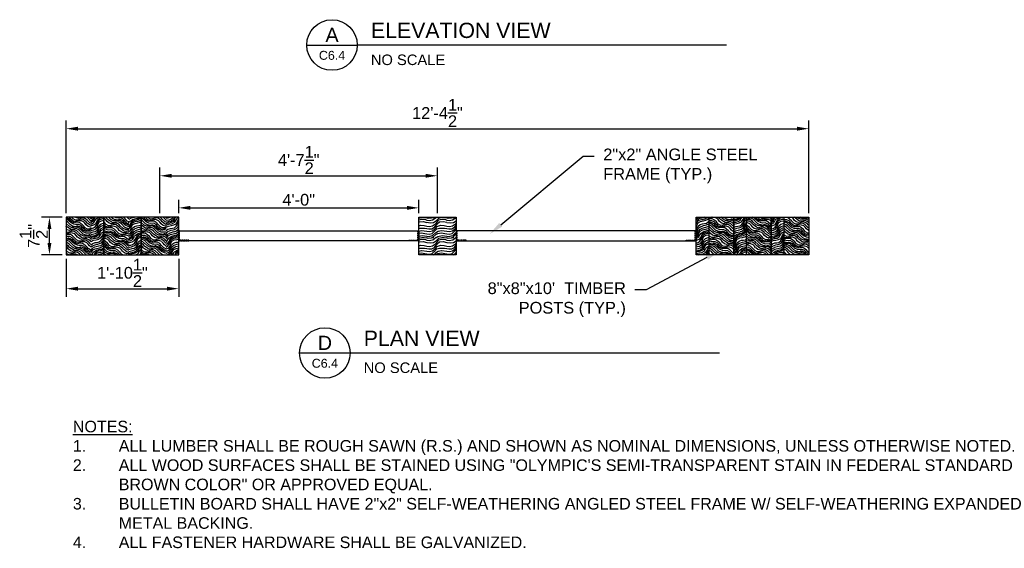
# Model space of a CAD drawing. Header units: feet. Extents: x -114 to 1432, y 355 to 669.
# Tile 1 of 195: x -97 to 99, y 413 to 518. Entities that reach past the tile are written whole.
import ezdxf
from ezdxf import colors
from ezdxf.entities.mleader import LeaderData, LeaderLine
from ezdxf.enums import TextEntityAlignment as Align
from ezdxf.math import Vec2, Vec3

# ---------------------------------------------------------------- set-up
doc = ezdxf.new("R2010")
doc.units = ezdxf.units.FT
doc.header["$MEASUREMENT"] = 0
doc.linetypes.add('DOT', pattern=[0.25, 0, -0.25])
doc.linetypes.add('HIDDEN', pattern=[0.375, 0.25, -0.125])
for name, color, linetype in [('A-BULLETINBOARD', 3, 'Continuous'), ('A-HATCH', 8, 'Continuous'), ('A-HIDDEN', 8, 'DOT'), ('A-POSTS&BEAMS', 5, 'Continuous'), ('G-ANNO-DIM', 2, 'Continuous'), ('G-ANNO-TXT', 7, 'Continuous'), ('Z-SYMS-GENL', 7, 'Continuous')]:
    doc.layers.add(name, color=color, linetype=linetype)
doc.styles.add('Arial', font='arial.ttf')
doc.dimstyles.new('MS-16A', dxfattribs={"dimscale": 13, "dimtxt": 0.18, "dimasz": 0.18, "dimexe": 0.125, "dimexo": 0.0625, "dimgap": 0.03125, "dimtad": 1, "dimdec": 3, "dimzin": 3, "dimdsep": 46, "dimlunit": 4, "dimtxsty": 'Arial', "dimcen": 0.03125, "dimclrd": 2, "dimclre": 2, "dimclrt": 7, "dimadec": 1, "dimazin": 0, "dimtfac": 1, "dimtdec": 3, "dimtofl": 0, "dimtmove": 0, "dimatfit": 3, "dimfxl": 1, "dimtolj": 1, "dimtzin": 0, "dimarcsym": 0})
pattern_1 = [(139.2364, (-0.39974, 6.5182), (24.93422229, -21.82394543), [0.361248, -35.763537]), (155.3099, (-0.67336, 6.75407), (-11.47155734, 4.6263791), [0.458913, -14.838147]), (189, (-1.0903, 6.9458), (-1.763356, -2.427052), [0.339411, -3.903228]), (190.8476, (-1.42555, 6.89267), (-60.429052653, -11.718773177), [0.657951, -65.137185]), (156.9946, (-2.07174, 6.76884), (25.37016795, -11.01610708), [0.400251, -39.624741]), (144, (-2.4402, 6.9253), (-4.190407, -0.663695), [0.75, -2.25]), (134.5377, (-3.0469, 7.3661), (10.3719043, -11.2438266), [0.364965, -17.883321]), (138.2894, (-0.87585, 5.8629), (20.08009937, -18.29725497), [0.301497, -29.848131]), (144, (-1.101, 6.0635), (-4.190407, -0.663695), [0.45, -2.55]), (172.3008, (-1.46498, 6.328), (-37.27769916, 4.83457728), [0.442944, -43.851525]), (196.125, (-1.90393, 6.38734), (18.52498565, 5.08182641), [0.684105, -33.521157]), (183.2894, (-2.56112, 6.19734), (-23.37908559, -1.55511835), [0.426381, -42.211632]), (150.3402, (-2.9868, 6.17288), (-21.17976496, 11.67979019), [0.543324, -26.622831]), (132.1113, (-3.45893, 6.44174), (28.688621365, -31.968154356), [0.582495, -57.666969]), (137.2902, (-1.42249, 5.1105), (-20.0801163, 18.297239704), [0.513516, -50.83821]), (147.3665, (-1.79982, 5.45882), (-40.596189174, 25.78661332), [0.510882, -50.577279]), (177.6901, (-2.23005, 5.7343), (6.617459, -1.0996565), [0.540834, -10.275822]), (191.4896, (-2.77045, 5.75612), (-43.667415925, -9.064040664), [0.488364, -48.348096]), (158.9314, (-3.24902, 5.65884), (-31.98762401, 12.11576871), [0.465726, -46.106799]), (144, (-3.6836, 5.8263), (-4.190407, -0.663695), [0.36, -2.64]), (131.0054, (-3.97486, 6.03786), (-18.31675347, 20.72429925), [0.400251, -39.624741]), (144, (-0.8524, 7.4774), (-4.190407, -0.663695), [0, -3]), (7.1524, (-1.45665, 7.36025), (-61.092744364, -7.52838863), [0.657951, -65.137185]), (350.5651, (-2.5672, 5.0151), (4.190407, 0.6637), [0.268329, -6.439875]), (332.1301, (-2.30247, 4.97113), (16.32565998, -8.15308473), [0.424263, -20.788938]), (300.8014, (-1.92742, 4.7728), (8.6085404, -13.6708835), [0.228474, -22.618845]), (170.5651, (-1.4566, 7.3602), (-4.190407, -0.6637), [0.335409, -6.372795]), (150.7098, (-1.78752, 7.41523), (23.60680624, -13.44316744), [0.513516, -50.83821]), (133.8753, (-2.23539, 7.66646), (-35.96978136, 37.258219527), [0.853287, -84.475488]), (133.6952, (-0.20577, 6.78517), (-12.79896151, 13.00717478), [0.335409, -33.205608]), (159.5241, (-0.43748, 7.02768), (31.987626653, -12.115767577), [0.560445, -55.484178]), (186.8789, (-0.96252, 7.22373), (52.71193335, 6.20098496), [0.57315, -56.741769]), (178.6952, (-1.53154, 7.15509), (-36.61400138, 0.64416967), [0.474342, -46.959822]), (153.4623, (-2.00576, 7.1659), (-13.89860927, 6.3897337), [0.547449, -17.70084]), (137.4181, (-2.49553, 7.41048), (37.73318214, -34.83112009), [0.785175, -77.73234]), (135.8699, (-0.6466, 6.1784), (12.79895074, -13.00718357), [0.424263, -20.788938]), (155.3099, (-0.95113, 6.4738), (-11.47155734, 4.6263791), [0.458913, -14.838147]), (186.5104, (-1.3681, 6.66551), (44.33112307, 4.87355868), [0.488364, -48.348096]), (189, (-1.8533, 6.6101), (-1.763356, -2.427052), [0.551544, -3.691098]), (161.354, (-2.39806, 6.52386), (38.605081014, -13.21543781), [0.502893, -49.786272]), (140.6335, (-2.87456, 6.68464), (37.069438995, -30.640768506), [0.510882, -50.577279]), (126.8973, (-3.26952, 7.00868), (-18.98045471, 24.91470263), [0.408045, -40.396368]), (135.2538, (-1.08745, 5.57165), (-15.22599211, 14.7705503), [0.394587, -39.064251]), (158.9314, (-1.3677, 5.84942), (-31.98762401, 12.11576871), [0.465726, -46.106799]), (176.0054, (-1.8023, 6.01684), (17.42532157, -1.5356213), [0.56604, -27.735906]), (193.8991, (-2.36696, 6.05628), (49.621184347, 12.15475756), [0.745185, -73.77327]), (159.9454, (-3.09032, 5.87727), (11.4715598, -4.62637254), [0.436806, -21.403524]), (137.991, (-3.50064, 6.02706), (-22.507154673, 20.060606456), [0.57315, -56.741769]), (120.8014, (-3.9265, 6.41064), (-8.6085404, 13.6708835), [0.228474, -22.618845]), (134.5377, (-1.61646, 4.84353), (10.3719043, -11.2438266), [0.364965, -17.883321]), (154.008, (-1.87244, 5.10367), (-30.22427737, 14.542802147), [0.517881, -51.27015]), (181.4054, (-2.33794, 5.33063), (-49.18521961, -1.346922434), [0.642027, -63.560775]), (173.0546, (-1.21642, 7.74194), (-24.04278089, 2.63528698), [0.308868, -30.578022]), (154.7843, (-1.52302, 7.77929), (44.122882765, -20.93253695), [0.641328, -63.491349]), (136.875, (-2.10323, 8.0525), (15.22600508, -14.77053778), [0.725604, -23.46117])]
pattern_2 = [(17.2364, (-0.29102, 7.40366), (-31.7208801, -9.58049063), [0.361248, -35.763537]), (33.3099, (0.054, 7.5107), (10.0023912, 7.27682494), [0.458913, -14.838147]), (67, (0.4375, 7.7627), (-1.12382, 2.781552), [0.339411, -3.903228]), (68.8476, (0.57014, 8.07515), (22.08443584, 57.456746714), [0.657951, -65.137185]), (34.9946, (0.80756, 8.68877), (-22.78632937, -15.67747527), [0.400251, -39.624741]), (22, (1.1354, 8.9183), (1.657732, 3.905371), [0.75, -2.25]), (12.5377, (1.83084, 9.19927), (-15.03157766, -2.8375534), [0.364965, -17.883321]), (16.2894, (-0.59445, 8.15468), (-26.15778373, -7.33282215), [0.301497, -29.848131]), (22, (-0.305, 8.2392), (1.657732, 3.905371), [0.45, -2.55]), (50.3008, (0.11217, 8.40782), (23.85412497, 29.051346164), [0.442944, -43.851525]), (74.125, (0.3951, 8.74862), (-5.50711355, -18.40303653), [0.684105, -33.521157]), (61.2894, (0.58224, 9.40664), (11.07021267, 20.650676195), [0.426381, -42.211632]), (28.3402, (0.78706, 9.7806), (21.1285893, 11.77211353), [0.543324, -26.622831]), (10.1113, (1.26527, 10.03851), (-42.313185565, -7.388789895), [0.582495, -57.666969]), (15.2902, (-0.94284, 9.01696), (26.15777975, 7.3328446), [0.513516, -50.83821]), (25.3665, (-0.4475, 9.15238), (43.38099103, 20.76269778), [0.510882, -50.577279]), (55.6901, (0.0141, 9.3712), (-4.4392806, -5.0291943), [0.540834, -10.275822]), (69.4896, (0.31898, 9.81797), (15.45346249, 41.8352787), [0.488364, -48.348096]), (36.9314, (0.4901, 10.27538), (27.22561277, 20.7066644), [0.465726, -46.106799]), (22, (0.8624, 10.5552), (1.657732, 3.905371), [0.36, -2.64]), (9.0054, (1.19616, 10.69007), (27.28160305, 4.5512825), [0.400251, -39.624741]), (22, (0.7623, 7.2792), (1.657732, 3.905371), [0, -3]), (245.1524, (0.98315, 7.85375), (25.989786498, 55.79902371), [0.657951, -65.137185]), (228.5651, (-0.4171, 10.0383), (-1.657728, -3.905374), [0.268329, -6.439875]), (210.1301, (-0.5947, 9.8371), (-15.5654897, -9.5244682), [0.424263, -20.788938]), (178.8014, (-0.96165, 9.62412), (-16.15539812, -0.0559918), [0.228474, -22.618845]), (48.5651, (0.9832, 7.8537), (1.657728, 3.905374), [0.335409, -6.372795]), (28.7098, (1.20512, 8.1052), (-23.910153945, -12.89591369), [0.513516, -50.83821]), (11.8753, (1.6555, 8.35189), (50.65784221, 10.760256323), [0.853287, -84.475488]), (11.6952, (-0.1674, 7.0977), (17.81312608, 3.96138245), [0.335409, -33.205608]), (37.5241, (0.16105, 7.16568), (-27.22561321, -20.706667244), [0.560445, -55.484178]), (64.8789, (0.60553, 7.50704), (-22.67433545, -47.98827611), [0.57315, -56.741769]), (56.6952, (0.84885, 8.02598), (19.94875153, 30.709076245), [0.474342, -46.959822]), (31.4623, (1.1093, 8.4224), (12.7839423, 8.40064616), [0.547449, -17.70084]), (15.4181, (1.57628, 8.70815), (-49.534005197, -13.541871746), [0.785175, -77.73234]), (13.8699, (-0.44836, 7.79308), (-17.8131278, -3.96136866), [0.424263, -20.788938]), (33.3099, (-0.03646, 7.8948), (10.0023912, 7.27682494), [0.458913, -14.838147]), (64.5104, (0.34705, 8.1468), (-19.358903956, -40.17751715), [0.488364, -48.348096]), (67, (0.5572, 8.5876), (-1.12382, 2.781552), [0.551544, -3.691098]), (39.354, (0.77273, 9.09533), (-31.664903, -25.735850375), [0.502893, -49.786272]), (18.6335, (1.16158, 9.41421), (-45.628655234, -15.19953366), [0.510882, -50.577279]), (4.8973, (1.64569, 9.57745), (31.18697473, 2.89355759), [0.408045, -40.396368]), (13.2538, (-0.72931, 8.48846), (20.5946836, 5.08517448), [0.394587, -39.064251]), (36.9314, (-0.34523, 8.57893), (27.22561277, 20.7066644), [0.465726, -46.106799]), (54.0054, (0.02705, 8.85876), (-10.5362943, -13.96375548), [0.56604, -27.735906]), (71.8991, (0.35971, 9.31673), (-15.987402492, -48.522191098), [0.745185, -73.77327]), (37.9454, (0.59124, 10.02504), (-10.00238695, -7.27683052), [0.436806, -21.403524]), (15.991, (0.9357, 10.29363), (28.939333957, 8.456647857), [0.57315, -56.741769]), (358.8014, (1.48667, 10.45153), (16.15539812, 0.0559918), [0.228474, -22.618845]), (12.5377, (-1.06646, 9.32293), (-15.03157766, -2.8375534), [0.364965, -17.883321]), (32.008, (-0.7102, 9.40216), (28.3494225, 17.92512987), [0.517881, -51.27015]), (59.4054, (-0.27105, 9.67665), (24.92194038, 42.425191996), [0.642027, -63.560775]), (51.0546, (1.17954, 7.44775), (14.97558286, 18.99294522), [0.308868, -30.578022]), (32.7843, (1.37369, 7.68797), (-41.13336368, -26.325772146), [0.641328, -63.491349]), (14.875, (1.91286, 8.03524), (-20.59467985, -5.0851921), [0.725604, -23.46117])]

# ---------------------------------------------------------------- blocks, each defined once
blk = doc.blocks.new('*D669')
at = {"layer": 'Defpoints', "color": 0, "transparency": 16777216}
for p in [(-13.95, 487.26), (-69.45, 478.98), (-13.95, 478.98)]:
    blk.add_point(p, dxfattribs=at)
at = {"layer": 'G-ANNO-DIM', "color": 2, "lineweight": -2, "transparency": 16777216}
for p, q in [((-69.45, 479.79), (-69.45, 488.89)), ((-13.95, 479.79), (-13.95, 488.89)), ((-67.11, 487.26), (-16.29, 487.26))]:
    blk.add_line(p, q, dxfattribs=at)
at = {"layer": 'G-ANNO-DIM', "color": 2, "transparency": 16777216}
for points in [[(-67.11, 487.65), (-67.11, 486.87), (-69.45, 487.26)], [(-16.29, 487.65), (-16.29, 486.87), (-13.95, 487.26)]]:
    blk.add_solid(points, dxfattribs=at)
at = {"layer": 'G-ANNO-DIM', "color": 7, "transparency": 16777216, "insert": (-41.7, 490.41), "char_height": 2.34, "attachment_point": 5, "style": 'Arial'}
blk.add_mtext('\\A1;4\'-7{\\H1x;\\S1/2;}"', dxfattribs=at)
blk = doc.blocks.new('*D670')
at = {"layer": 'Defpoints', "color": 0, "transparency": 16777216}
for p in [(-17.7, 480.85), (-65.7, 478.98), (-17.7, 478.98)]:
    blk.add_point(p, dxfattribs=at)
at = {"layer": 'G-ANNO-DIM', "color": 2, "lineweight": -2, "transparency": 16777216}
for p, q in [((-65.7, 479.79), (-65.7, 482.48)), ((-17.7, 479.79), (-17.7, 482.48)), ((-63.36, 480.85), (-20.04, 480.85))]:
    blk.add_line(p, q, dxfattribs=at)
at = {"layer": 'G-ANNO-DIM', "color": 2, "transparency": 16777216}
for points in [[(-63.36, 481.24), (-63.36, 480.46), (-65.7, 480.85)], [(-20.04, 481.24), (-20.04, 480.46), (-17.7, 480.85)]]:
    blk.add_solid(points, dxfattribs=at)
at = {"layer": 'G-ANNO-DIM', "color": 7, "transparency": 16777216, "insert": (-41.7, 482.45), "char_height": 2.34, "attachment_point": 5, "style": 'Arial'}
blk.add_mtext('\\A1;4\'-0"', dxfattribs=at)
blk = doc.blocks.new('*D596')
at = {"layer": 'Defpoints', "color": 0, "transparency": 16777216}
for p in [(60.3, 496.67), (-88.2, 478.98), (60.3, 478.98)]:
    blk.add_point(p, dxfattribs=at)
at = {"layer": 'G-ANNO-DIM', "color": 2, "lineweight": -2, "transparency": 16777216}
for p, q in [((-88.2, 479.79), (-88.2, 498.29)), ((60.3, 479.79), (60.3, 498.29)), ((-85.86, 496.67), (57.96, 496.67))]:
    blk.add_line(p, q, dxfattribs=at)
at = {"layer": 'G-ANNO-DIM', "color": 2, "transparency": 16777216}
for points in [[(-85.86, 497.06), (-85.86, 496.28), (-88.2, 496.67)], [(57.96, 497.06), (57.96, 496.28), (60.3, 496.67)]]:
    blk.add_solid(points, dxfattribs=at)
at = {"layer": 'G-ANNO-DIM', "color": 7, "transparency": 16777216, "insert": (-13.95, 499.81), "char_height": 2.34, "attachment_point": 5, "style": 'Arial'}
blk.add_mtext('\\A1;12\'-4{\\H1x;\\S1/2;}"', dxfattribs=at)
blk = doc.blocks.new('DETAIL-TITLE')
at = {"color": 7, "linetype": 'Continuous'}
blk.add_line((-0.312, 0), (0.312, 0), dxfattribs=at)
blk.add_circle((0, 0), 0.312, dxfattribs=at)
at = {"layer": 'Z-SYMS-GENL', "linetype": 'Continuous', "const_width": 0.0156}
blk.add_lwpolyline([(0.312, 0), (4.873, 0)], dxfattribs=at)
at = {"style": 'Arial'}
blk.add_attdef('SCALE', (0.479, -0.247), '', height=0.13, dxfattribs=at)
at = {"layer": 'Z-SYMS-GENL', "style": 'Arial'}
blk.add_attdef('DETAIL_TITLE', (0.48, 0.087), '', height=0.188, dxfattribs=at)
at = {"layer": 'Z-SYMS-GENL', "linetype": 'Continuous', "style": 'Arial'}
for tag, height, p in [('X', 0.175, (0, 0.125)), ('XX', 0.11, (0, -0.127))]:
    blk.add_attdef(tag, text='', height=height, dxfattribs=at).set_placement(p, align=Align.MIDDLE)
blk = doc.blocks.new('*D675')
at = {"layer": 'Defpoints', "color": 0, "transparency": 16777216}
for p in [(-88.2, 471.48), (-65.7, 471.48), (-65.7, 464.7)]:
    blk.add_point(p, dxfattribs=at)
at = {"layer": 'G-ANNO-DIM', "color": 2, "lineweight": -2, "transparency": 16777216}
for p, q in [((-88.2, 470.66), (-88.2, 463.08)), ((-65.7, 470.66), (-65.7, 463.08)), ((-85.86, 464.7), (-68.04, 464.7))]:
    blk.add_line(p, q, dxfattribs=at)
at = {"layer": 'G-ANNO-DIM', "color": 2, "transparency": 16777216}
for points in [[(-85.86, 465.09), (-85.86, 464.31), (-88.2, 464.7)], [(-68.04, 465.09), (-68.04, 464.31), (-65.7, 464.7)]]:
    blk.add_solid(points, dxfattribs=at)
at = {"layer": 'G-ANNO-DIM', "color": 7, "transparency": 16777216, "insert": (-76.95, 467.87), "char_height": 2.34, "attachment_point": 5, "style": 'Arial'}
blk.add_mtext('\\A1;1\'-10{\\H1x;\\S1/2;}"', dxfattribs=at)
blk = doc.blocks.new('*D676')
at = {"layer": 'Defpoints', "color": 0, "transparency": 16777216}
for p in [(-91.55, 478.98), (-88.2, 478.98), (-88.2, 471.48)]:
    blk.add_point(p, dxfattribs=at)
at = {"layer": 'G-ANNO-DIM', "color": 2, "lineweight": -2, "transparency": 16777216}
for p, q in [((-89.02, 478.98), (-93.17, 478.98)), ((-91.55, 473.82), (-91.55, 476.64)), ((-89.02, 471.48), (-93.17, 471.48))]:
    blk.add_line(p, q, dxfattribs=at)
at = {"layer": 'G-ANNO-DIM', "color": 2, "transparency": 16777216}
for points in [[(-91.94, 476.64), (-91.16, 476.64), (-91.55, 478.98)], [(-91.94, 473.82), (-91.16, 473.82), (-91.55, 471.48)]]:
    blk.add_solid(points, dxfattribs=at)
at = {"layer": 'G-ANNO-DIM', "color": 7, "transparency": 16777216, "insert": (-94.69, 475.23), "char_height": 2.34, "attachment_point": 5, "rotation": 90, "style": 'Arial'}
blk.add_mtext('\\A1;7{\\H1x;\\S1/2;}"', dxfattribs=at)

msp = doc.modelspace()

# ---------------------------------------------------------------- hatches: boundary and pattern name
at = {"layer": 'A-HATCH'}
h = msp.add_hatch(dxfattribs=at)
h.set_pattern_fill('WOOD3', color=256, scale=3, angle=144, pattern_type=2)
h.set_pattern_definition(pattern_1)
h.paths.add_polyline_path([(-88.2027, 478.9765), (-83.2027, 478.9765), (-83.2027, 471.4765), (-88.2027, 471.4765)])
h.paths.add_polyline_path([(-80.7027, 478.9765), (-75.7027, 478.9765), (-75.7027, 471.4765), (-80.7027, 471.4765)])
h.paths.add_polyline_path([(-73.2027, 478.9765), (-68.2027, 478.9765), (-68.2027, 471.4765), (-73.2027, 471.4765)])
h = msp.add_hatch(dxfattribs=at)
h.set_pattern_fill('WOOD3', color=256, scale=3, angle=22, pattern_type=2)
h.set_pattern_definition(pattern_2)
h.paths.add_polyline_path([(-83.2027, 478.9765), (-80.7027, 478.9765), (-80.7027, 471.4765), (-83.2027, 471.4765)])
h.paths.add_polyline_path([(-75.7027, 478.9765), (-73.2027, 478.9765), (-73.2027, 471.4765), (-75.7027, 471.4765)])
h.paths.add_polyline_path([(-68.2027, 478.9765), (-65.7027, 478.9765), (-65.7027, 471.4765), (-68.2027, 471.4765)])
h = msp.add_hatch(dxfattribs=at)
h.set_pattern_fill('WOOD3', color=256, scale=4, pattern_type=2)
h.set_pattern_definition([(355.2364, (-0.09997, 7.6108), (-44.00000379, 3.99996613), [0.481664, -47.684716]), (11.3099, (0.38, 7.5708), (16.000003, 3.9999905), [0.611884, -19.784196]), (45, (0.98, 7.6908), (0, 4.000001), [0.452548, -5.204304]), (46.8476, (1.30003, 8.0108), (56.000011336, 59.99999015), [0.877268, -86.84958]), (12.9946, (1.90003, 8.6508), (-36.00000307, -7.99999031), [0.533668, -52.832988]), (0, (2.42, 8.7708), (4, 4), [1, -3]), (350.5377, (3.42, 8.7708), (-20.0000031, 3.9999926), [0.48662, -23.844428]), (354.2894, (-0.09997, 8.6908), (-35.9999977, 4.00000526), [0.401996, -39.797508]), (0, (0.3, 8.6508), (4, 4), [0.6, -3.4]), (28.3008, (0.90003, 8.6508), (43.99998048, 24.0000355), [0.590592, -58.4687]), (52.125, (1.42003, 8.9308), (-16.00000746, -19.9999964), [0.91214, -44.694876]), (39.2894, (1.98003, 9.6508), (24.00000256, 19.99999853), [0.568508, -56.282176]), (6.3402, (2.42003, 10.0108), (31.9999976, 4.0000063), [0.724432, -35.497108]), (348.1113, (3.14003, 10.0908), (-55.9999892, 12.00004214), [0.77666, -76.889292]), (353.2902, (-0.09997, 9.9308), (36.00000399, -3.99997552), [0.684688, -67.78428]), (3.3665, (0.58003, 9.8508), (63.99999729, 4.00004385), [0.681176, -67.436372]), (33.6901, (1.26, 9.8908), (-7.9999982, -4.0000053), [0.721112, -13.701096]), (47.4896, (1.86003, 10.2908), (39.99996287, 44.0000347), [0.651152, -64.464128]), (14.9314, (2.30003, 10.7708), (44.00000214, 11.99998782), [0.620968, -61.475732]), (0, (2.9, 10.9308), (4, 4), [0.48, -3.52]), (347.0054, (3.38003, 10.9308), (36.00000307, -7.99999031), [0.533668, -52.832988]), (0, (1.14, 6.9308), (4, 4), [0, -4]), (223.1524, (1.70003, 7.5308), (59.99999015, 56.000011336), [0.877268, -86.84958]), (206.5651, (1.06, 10.9308), (-3.9999966, -4.000005), [0.357772, -8.5865]), (188.1301, (0.74, 10.7708), (-23.9999991, -3.9999974), [0.565684, -27.718584]), (156.8014, (0.18003, 10.6908), (-19.9999989, 8.0000053), [0.304632, -30.15846]), (26.5651, (1.7, 7.5308), (3.9999966, 4.000005), [0.447212, -8.49706]), (6.7098, (2.10003, 7.7308), (-36.00000399, -3.99997552), [0.684688, -67.78428]), (349.8753, (2.78003, 7.8108), (67.99999516, -12.000034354), [1.137716, -112.633984]), (349.6952, (-0.09997, 7.1708), (24.00000384, -3.9999795), [0.447212, -44.274144]), (15.5241, (0.34003, 7.0908), (-44.0000041, -11.99999111), [0.74726, -73.978904]), (42.8789, (1.06003, 7.2908), (-52.00000317, -47.99999901), [0.7642, -75.655692]), (34.6952, (1.62003, 7.8108), (39.99997704, 28.00003444), [0.632456, -62.613096]), (9.4623, (2.14, 8.1708), (20.0000031, 3.9999926), [0.729932, -23.60112]), (353.4181, (2.86003, 8.2908), (-68.00000575, 7.9999468), [1.0469, -103.64312]), (351.8699, (-0.1, 8.1708), (-23.9999991, 3.9999974), [0.565684, -27.718584]), (11.3099, (0.46, 8.0908), (16.000003, 3.9999905), [0.611884, -19.784196]), (42.5104, (1.06003, 8.2108), (-44.0000347, -39.99996287), [0.651152, -64.464128]), (45, (1.54, 8.6508), (0, 4.000001), [0.735392, -4.921464]), (17.354, (2.06003, 9.1708), (-52.00000808, -15.99997801), [0.670524, -66.381696]), (356.6335, (2.70003, 9.3708), (-63.99999729, 4.00004385), [0.681176, -67.436372]), (342.8973, (3.38003, 9.3308), (40.00000692, -11.99998197), [0.54406, -53.861824]), (351.2538, (-0.09997, 9.1708), (27.99999735, -4.00001679), [0.526116, -52.085668]), (14.9314, (0.42003, 9.0908), (44.00000214, 11.99998782), [0.620968, -61.475732]), (32.0054, (1.02003, 9.2508), (-19.99999578, -12.00000442), [0.75472, -36.981208]), (49.8991, (1.66003, 9.6508), (-43.99999224, -52.00000772), [0.99358, -98.36436]), (15.9454, (2.3, 10.4108), (-16.0000005, -3.99999956), [0.582408, -28.538032]), (353.991, (2.86003, 10.5708), (39.999999, -3.99999727), [0.7642, -75.655692]), (336.8014, (3.62003, 10.4908), (19.9999989, -8.0000053), [0.304632, -30.15846]), (350.5377, (-0.1, 10.3708), (-20.0000031, 3.9999926), [0.48662, -23.844428]), (10.008, (0.38003, 10.2908), (43.99999822, 8.00001389), [0.690508, -68.3602]), (37.4054, (1.06003, 10.4108), (51.99996986, 40.00003981), [0.856036, -84.7477]), (29.0546, (1.74003, 6.9308), (28.00000154, 16.0000001), [0.411824, -40.770696]), (10.7843, (2.10003, 7.1308), (-63.999998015, -12.0000022), [0.855104, -84.655132]), (352.875, (2.94003, 7.2908), (-28.0000015, 3.99999313), [0.967472, -31.28156])])
h.paths.add_polyline_path([(-17.7027, 478.9765), (-17.7027, 471.4765), (-10.2027, 471.4765), (-10.2027, 478.9765)])
h = msp.add_hatch(dxfattribs=at)
h.set_pattern_fill('WOOD3', color=256, scale=3, angle=22, pattern_type=2)
h.set_pattern_definition(pattern_2)
h.paths.add_polyline_path([(52.7973, 471.4765), (55.2973, 471.4765), (55.2973, 478.9765), (52.7973, 478.9765)])
h.paths.add_polyline_path([(45.2973, 471.4765), (47.7973, 471.4765), (47.7973, 478.9765), (45.2973, 478.9765)])
h.paths.add_polyline_path([(40.2973, 478.9765), (37.7973, 478.9765), (37.7973, 471.4765), (40.2973, 471.4765)])
h = msp.add_hatch(dxfattribs=at)
h.set_pattern_fill('WOOD3', color=256, scale=3, angle=144, pattern_type=2)
h.set_pattern_definition(pattern_1)
h.paths.add_polyline_path([(60.2973, 478.9765), (55.2973, 478.9765), (55.2973, 471.4765), (60.2973, 471.4765)])
h.paths.add_polyline_path([(52.7973, 478.9765), (47.7973, 478.9765), (47.7973, 471.4765), (52.7973, 471.4765)])
h.paths.add_polyline_path([(45.2973, 478.9765), (40.2973, 478.9765), (40.2973, 471.4765), (45.2973, 471.4765)])

# ---------------------------------------------------------------- linework, layer by layer
at = {"layer": 'A-BULLETINBOARD', "linetype": 'Continuous'}
for points in [[(-17.7027, 476.2265), (-17.7027, 474.2265), (-65.7027, 474.2265), (-65.7027, 476.2265)], [(-10.2027, 476.2265), (-10.2027, 474.2265), (37.7973, 474.2265), (37.7973, 476.2265)]]:
    msp.add_lwpolyline(points, close=True, dxfattribs=at)
at = {"layer": 'A-HIDDEN', "linetype": 'HIDDEN'}
for points in [[(-65.7027, 474.2265), (-63.7027, 474.2265), (-63.7027, 474.414), (-65.5152, 474.414), (-65.5152, 476.2265), (-65.7027, 476.2265)], [(-17.7027, 474.2265), (-19.7027, 474.2265), (-19.7027, 474.414), (-17.8902, 474.414), (-17.8902, 476.2265), (-17.7027, 476.2265)], [(-10.2027, 474.2265), (-8.2027, 474.2265), (-8.2027, 474.414), (-10.0152, 474.414), (-10.0152, 476.2265), (-10.2027, 476.2265)], [(37.7973, 474.2265), (35.7973, 474.2265), (35.7973, 474.414), (37.6098, 474.414), (37.6098, 476.2265), (37.7973, 476.2265)]]:
    msp.add_lwpolyline(points, close=True, dxfattribs=at)
at = {"layer": 'A-POSTS&BEAMS'}
for points in [[(-80.7027, 478.9765), (-88.2027, 478.9765), (-88.2027, 471.4765), (-80.7027, 471.4765)], [(-73.2027, 478.9765), (-80.7027, 478.9765), (-80.7027, 471.4765), (-73.2027, 471.4765)], [(-65.7027, 478.9765), (-73.2027, 478.9765), (-73.2027, 471.4765), (-65.7027, 471.4765)], [(-17.7027, 478.9765), (-10.2027, 478.9765), (-10.2027, 471.4765), (-17.7027, 471.4765)], [(37.7973, 478.9765), (45.2973, 478.9765), (45.2973, 471.4765), (37.7973, 471.4765)], [(45.2973, 478.9765), (52.7973, 478.9765), (52.7973, 471.4765), (45.2973, 471.4765)], [(52.7973, 478.9765), (60.2973, 478.9765), (60.2973, 471.4765), (52.7973, 471.4765)]]:
    msp.add_lwpolyline(points, close=True, dxfattribs=at)
for points in [[(40.2973, 478.9765), (40.2973, 471.4765)], [(47.7973, 478.9765), (47.7973, 471.4765)], [(55.2973, 478.9765), (55.2973, 471.4765)]]:
    msp.add_lwpolyline(points, dxfattribs=at)

# ---------------------------------------------------------------- block references
at = {"layer": 'G-ANNO-TXT', "xscale": 16.2, "yscale": 16.2, "zscale": 16.2}
for p, values in [((-35.0354, 513.3872), {'X': 'A', 'XX': 'C6.4', 'DETAIL_TITLE': 'ELEVATION VIEW', 'SCALE': 'NO SCALE'}), ((-36.4672, 451.85), {'X': 'D', 'XX': 'C6.4', 'DETAIL_TITLE': 'PLAN VIEW', 'SCALE': 'NO SCALE'})]:
    msp.add_blockref('DETAIL-TITLE', p, dxfattribs=at).add_auto_attribs(values)

# ---------------------------------------------------------------- texts
at = {"layer": 'G-ANNO-TXT', "insert": (-86.8659, 438.3002), "char_height": 2.3125, "width": 195.450261, "attachment_point": 1, "style": 'Arial'}
msp.add_mtext('{\\L\\C3;NOTES:\\l\\P\\pxi-4,l4,t4;\\C7;1.^IALL LUMBER SHALL BE ROUGH SAWN (R.S.) AND SHOWN AS NOMINAL DIMENSIONS, UNLESS OTHERWISE NOTED.\\P2.^IALL WOOD SURFACES SHALL BE STAINED USING "OLYMPIC\'S SEMI-TRANSPARENT STAIN IN FEDERAL STANDARD BROWN COLOR" OR APPROVED EQUAL.\\P3.^IBULLETIN BOARD SHALL HAVE 2"x2" SELF-WEATHERING ANGLED STEEL FRAME W/ SELF-WEATHERING EXPANDED METAL BACKING.\\P4.^IALL FASTENER HARDWARE SHALL BE GALVANIZED.}', dxfattribs=at)

# ---------------------------------------------------------------- dimensions: what is measured, and where the dimension line sits
at = {"layer": 'G-ANNO-DIM'}
for base, p1, p2, picture, middle in [((60.2973, 496.6682), (-88.2027, 478.9765), (60.2973, 478.9765), '*D596', (-13.9527, 499.8141)), ((-13.9527, 487.2644), (-69.4527, 478.9765), (-13.9527, 478.9765), '*D669', (-41.7027, 490.4102)), ((-17.7027, 480.852), (-65.7027, 478.9765), (-17.7027, 478.9765), '*D670', (-41.7027, 482.453)), ((-65.7027, 464.7043), (-88.2027, 471.4765), (-65.7027, 471.4765), '*D675', (-76.9527, 467.8701))]:
    dim = msp.add_linear_dim(base=base, p1=p1, p2=p2, dimstyle='MS-16A', dxfattribs=at)
    dim.commit()
    dim.dimension.update_dxf_attribs({"geometry": picture, "text_midpoint": middle})
dim = msp.add_linear_dim(base=(-91.545, 478.9765), p1=(-88.2027, 471.4765), p2=(-88.2027, 478.9765), angle=90, dimstyle='MS-16A', dxfattribs=at)
dim.commit()
dim.dimension.update_dxf_attribs({"geometry": '*D676', "text_midpoint": (-94.6908, 475.2265)})

# ---------------------------------------------------------------- leaders
at = {"layer": 'G-ANNO-TXT'}
ml = msp.add_multileader_mtext('Standard', dxfattribs=at)
ml.set_content('2"x2" ANGLE STEEL\\PFRAME (TYP.)', color=7, style='Arial')
ml.set_leader_properties(color=2, linetype='ByLayer', lineweight=-1)
ml.build(insert=Vec2(0, 0))
ml.multileader.update_dxf_attribs({"dogleg_length": 0.125, "arrow_head_size": 2.88, "scale": 18})
ctx = ml.context
ctx.base_point, ctx.scale, ctx.char_height, ctx.arrow_head_size, ctx.landing_gap_size, ctx.plane_origin = Vec3(17.4067, 491.186), 18, 2.34, 2.88, 1.8, Vec3(3.6463, 478.3833)
notes = []
notes.append((ctx, [(0, (1, 1, 0), (15.1567, 491.186), (1, 0), 2.25, [(0, [(-3.5115, 475.6192)], 0, [])])]))
ctx.mtext.insert, ctx.mtext.flow_direction = Vec3(19.2067, 492.7), 5
ml = msp.add_multileader_mtext('Standard', dxfattribs=at)
ml.set_content('8"x8"x10\'  TIMBER\\PPOSTS (TYP.)', color=7, style='Arial')
ml.set_leader_properties(color=2, linetype='ByLayer', lineweight=-1)
ml.build(insert=Vec2(0, 0))
ml.multileader.update_dxf_attribs({"dogleg_length": 0.125, "arrow_head_size": 2.88, "scale": 18})
ctx = ml.context
ctx.base_point, ctx.scale, ctx.char_height, ctx.arrow_head_size, ctx.landing_gap_size, ctx.plane_origin = Vec3(-5.5488, 464.446), 18, 2.34, 2.88, 1.8, Vec3(39.4676, 474.307)
ctx.text_align_type = 2
notes.append((ctx, [(1, (1, 1, 0), (27.7794, 464.446), (-1, 0), 2.25, [(0, [(42.4807, 472.2483)], 0, [])])]))
ctx.mtext.insert, ctx.mtext.alignment, ctx.mtext.flow_direction = Vec3(23.7294, 465.9599), 3, 5
for ctx, leaders in notes:
    for number, flags, end, landing, length, lines in leaders:
        leader = LeaderData()
        leader.index, (leader.has_last_leader_line, leader.has_dogleg_vector, leader.attachment_direction) = number, flags
        leader.last_leader_point, leader.dogleg_vector, leader.dogleg_length = Vec3(end), Vec3(landing), length
        for number, points, colour, breaks in lines:
            line = LeaderLine()
            line.index, line.vertices, line.color, line.breaks = number, Vec3.list(points), colors.encode_raw_color(colour), breaks
            leader.lines.append(line)
        ctx.leaders.append(leader)

doc.saveas('drawing.dxf')
